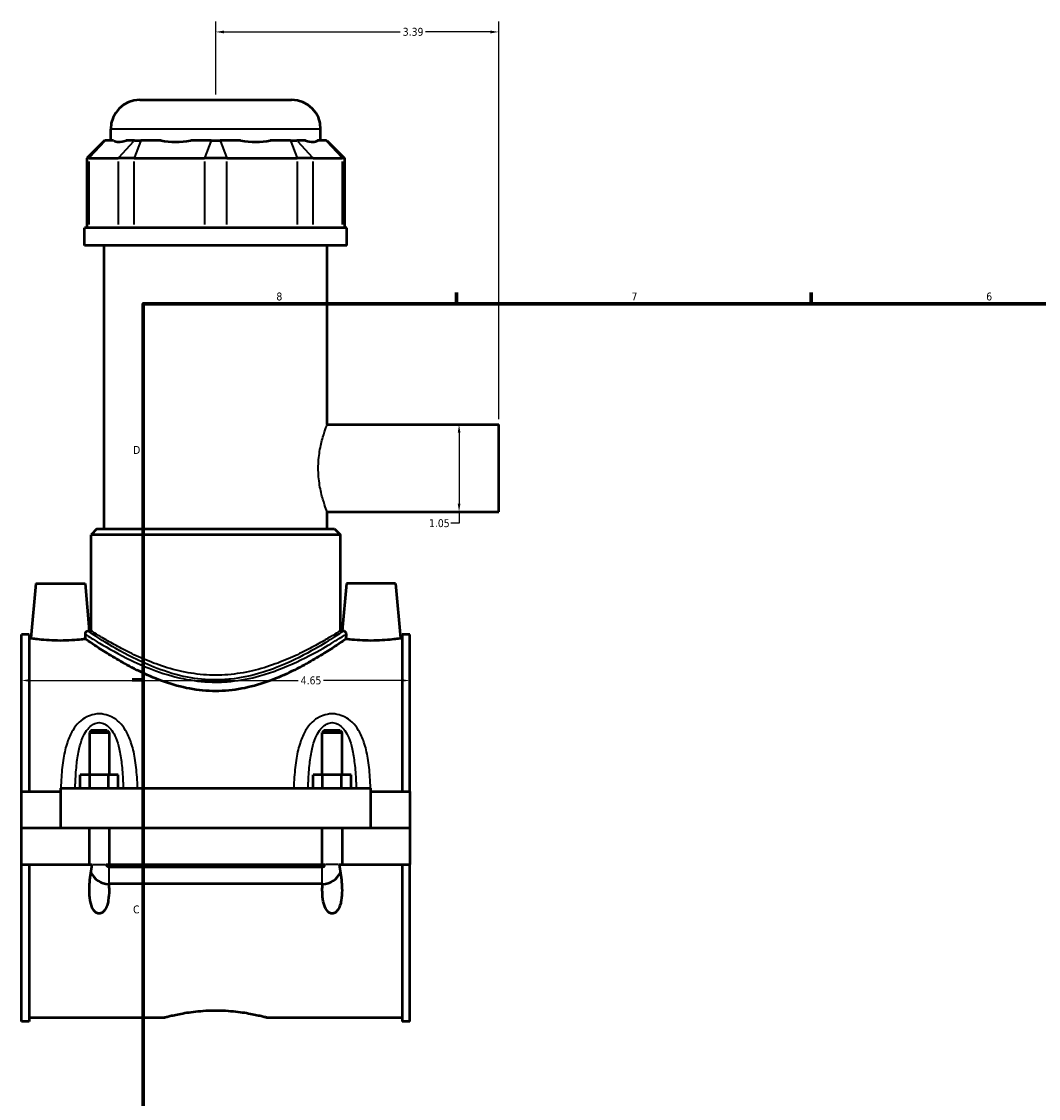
# Model space of a CAD drawing. Header units: inches. Extents: x -1 to 47.8, y -1.4 to 47.3.
# Tile 3 of 8: x -1 to 11.2, y 11.5 to 24.4. Entities that reach past the tile are written whole.
import ezdxf

# ---------------------------------------------------------------- set-up
doc = ezdxf.new("R2010")
doc.units = ezdxf.units.IN
doc.header["$MEASUREMENT"] = 0
for name, color, linetype, lineweight in [('Border (ANSI)', 7, 'Continuous', 70), ('Dimension (ANSI)', 7, 'Continuous', 25), ('Visible (ANSI)', 7, 'Continuous', 50), ('Visible Narrow (ANSI)', 7, 'Continuous', 35)]:
    doc.layers.add(name, color=color, linetype=linetype, lineweight=lineweight)
doc.styles.add('Note Text (ANSI)', font='tahoma.ttf')
doc.dimstyles.new('Default (ANSI)', dxfattribs={"dimtxt": 0.094488, "dimasz": 0.098425, "dimexe": 0.125, "dimexo": 0.0625, "dimgap": 0.031496, "dimtad": 0, "dimtih": 1, "dimtoh": 1, "dimrnd": 1e-08, "dimzin": 4, "dimdsep": 46, "dimtxsty": 'Note Text (ANSI)', "dimcen": 0.09, "dimdle": 0.393701, "dimclrd": 256, "dimclre": 256, "dimclrt": 5, "dimadec": 0, "dimazin": 1, "dimtfac": 1, "dimtofl": 0, "dimtmove": 0, "dimatfit": 3, "dimfxl": 1, "dimtolj": 1, "dimtzin": 4, "dimlwd": -1, "dimlwe": -1, "dimarcsym": 0})

# ---------------------------------------------------------------- blocks, each defined once
blk = doc.blocks.new('Borders Default Border')
at = {"layer": 'Border (ANSI)'}
for p, q in [((4.25, 21), (4.25, 21.134)), ((8.5, 21), (8.5, 21.134)), ((0.5, 16.5), (0.366, 16.5))]:
    blk.add_line(p, q, dxfattribs=at)
at = {"layer": 'Border (ANSI)', "flags": 128}
blk.add_lwpolyline([(0.5, 1), (0.5, 21), (33.5, 21), (33.5, 1), (0.5, 1)], dxfattribs=at)
at = {"layer": 'Border (ANSI)', "color": 5, "true_color": 0x0000ff, "char_height": 0.0945, "attachment_point": 7, "style": 'Note Text (ANSI)'}
for s, insert in [('8', (2.094, 21.038)), ('7', (6.346, 21.04)), ('6', (10.595, 21.038)), ('D', (0.378, 19.203)), ('C', (0.378, 13.701))]:
    blk.add_mtext(s, dxfattribs=dict(at, insert=insert))
blk = doc.blocks.new('*D6')
at = {"layer": 'Defpoints', "color": 0, "transparency": 16777216}
for p in [(4.757, 24.254), (1.367, 23.441), (4.757, 19.555)]:
    blk.add_point(p, dxfattribs=at)
at = {"layer": 'Dimension (ANSI)', "transparency": 16777216}
for p, q in [((1.367, 23.504), (1.367, 24.379)), ((4.757, 19.617), (4.757, 24.379)), ((1.465, 24.254), (3.575, 24.254)), ((4.658, 24.254), (3.879, 24.254))]:
    blk.add_line(p, q, dxfattribs=at)
for points in [[(1.465, 24.27), (1.465, 24.237), (1.367, 24.254)], [(4.658, 24.27), (4.658, 24.237), (4.757, 24.254)]]:
    blk.add_solid(points, dxfattribs=at)
at = {"layer": 'Dimension (ANSI)', "color": 5, "transparency": 16777216, "insert": (3.607, 24.303), "char_height": 0.0945, "attachment_point": 1, "style": 'Note Text (ANSI)'}
blk.add_mtext('\\A1;3.39', dxfattribs=at)
blk = doc.blocks.new('*D7')
at = {"layer": 'Defpoints', "color": 0, "transparency": 16777216}
for p in [(3.692, 16.49), (-0.958, 16.101), (3.692, 16.101)]:
    blk.add_point(p, dxfattribs=at)
at = {"layer": 'Dimension (ANSI)', "transparency": 16777216}
for p, q in [((-0.86, 16.49), (2.354, 16.49)), ((3.593, 16.49), (2.66, 16.49))]:
    blk.add_line(p, q, dxfattribs=at)
for points in [[(-0.86, 16.507), (-0.86, 16.474), (-0.958, 16.49)], [(3.593, 16.507), (3.593, 16.474), (3.692, 16.49)]]:
    blk.add_solid(points, dxfattribs=at)
at = {"layer": 'Dimension (ANSI)', "color": 5, "transparency": 16777216, "insert": (2.385, 16.539), "char_height": 0.0945, "attachment_point": 1, "style": 'Note Text (ANSI)'}
blk.add_mtext('\\A1;4.65', dxfattribs=at)
blk = doc.blocks.new('*D9')
at = {"layer": 'Defpoints', "color": 0, "transparency": 16777216}
for p in [(4.037, 19.555), (4.037, 18.508), (4.282, 18.508)]:
    blk.add_point(p, dxfattribs=at)
at = {"layer": 'Dimension (ANSI)', "transparency": 16777216}
for p, q in [((4.282, 19.457), (4.282, 18.606)), ((4.282, 18.508), (4.282, 18.372)), ((4.282, 18.372), (4.184, 18.372))]:
    blk.add_line(p, q, dxfattribs=at)
for points in [[(4.266, 19.457), (4.298, 19.457), (4.282, 19.555)], [(4.266, 18.606), (4.298, 18.606), (4.282, 18.508)]]:
    blk.add_solid(points, dxfattribs=at)
at = {"layer": 'Dimension (ANSI)', "color": 5, "transparency": 16777216, "insert": (3.921, 18.421), "char_height": 0.0945, "attachment_point": 1, "style": 'Note Text (ANSI)'}
blk.add_mtext('\\A1;1.05', dxfattribs=at)

msp = doc.modelspace()

# ---------------------------------------------------------------- linework, layer by layer
at = {"layer": 'Visible (ANSI)'}
for p, q in [((0.459, 23.441), (2.275, 23.441)), ((0.11, 22.953), (0.11, 23.092)), ((2.624, 22.953), (2.624, 23.092)), ((0.034, 22.953), (-0.176, 22.744)), ((0.034, 22.953), (0.044, 22.953)), ((0.145, 22.953), (0.044, 22.953)), ((0.394, 22.953), (0.293, 22.953)), ((0.394, 22.953), (0.469, 22.953)), ((0.713, 22.953), (0.469, 22.953)), ((1.313, 22.953), (1.069, 22.953)), ((1.313, 22.953), (1.42, 22.953)), ((1.664, 22.953), (1.42, 22.953)), ((2.264, 22.953), (2.02, 22.953)), ((2.264, 22.953), (2.34, 22.953)), ((2.441, 22.953), (2.34, 22.953)), ((2.689, 22.953), (2.588, 22.953)), ((2.689, 22.953), (2.7, 22.953)), ((2.7, 22.953), (2.91, 22.744)), ((-0.149, 22.744), (-0.176, 22.744)), ((-0.176, 22.744), (-0.176, 21.908)), ((-0.149, 22.744), (0.2, 22.744)), ((0.389, 22.744), (0.2, 22.744)), ((0.389, 22.744), (1.233, 22.744)), ((1.5, 22.744), (1.233, 22.744)), ((1.5, 22.744), (2.344, 22.744)), ((2.533, 22.744), (2.344, 22.744)), ((2.533, 22.744), (2.883, 22.744)), ((2.91, 22.744), (2.883, 22.744)), ((2.91, 22.744), (2.91, 21.908)), ((2.938, 21.908), (-0.205, 21.908)), ((-0.205, 21.699), (-0.205, 21.908)), ((2.938, 21.699), (2.938, 21.908)), ((2.938, 21.699), (-0.205, 21.699)), ((0.031, 18.304), (0.031, 21.699)), ((2.703, 19.555), (2.703, 21.699)), ((2.703, 19.555), (4.757, 19.555)), ((4.757, 18.508), (4.757, 19.555)), ((2.703, 18.304), (2.703, 18.508)), ((2.703, 18.508), (4.757, 18.508)), ((-0.056, 18.304), (-0.126, 18.234)), ((2.86, 18.234), (-0.126, 18.234)), ((-0.126, 17.086), (-0.126, 18.234)), ((-0.056, 18.304), (2.79, 18.304)), ((2.79, 18.304), (2.86, 18.234)), ((2.86, 17.086), (2.86, 18.234)), ((-0.788, 17.652), (-0.846, 16.995)), ((-0.788, 17.652), (-0.198, 17.652)), ((-0.198, 17.652), (-0.148, 17.086)), ((2.932, 17.652), (2.882, 17.086)), ((3.522, 17.652), (2.932, 17.652)), ((3.522, 17.652), (3.58, 16.995)), ((-0.958, 15.162), (-0.958, 17.041)), ((-0.865, 17.041), (-0.958, 17.041)), ((-0.865, 17.041), (-0.865, 15.162)), ((-0.126, 17.086), (-0.148, 17.086)), ((2.882, 17.086), (2.86, 17.086)), ((3.599, 17.041), (3.599, 15.162)), ((3.692, 17.041), (3.599, 17.041)), ((3.692, 15.162), (3.692, 17.041)), ((-0.865, 16.995), (-0.846, 16.995)), ((3.58, 16.995), (3.599, 16.995)), ((-0.123, 15.891), (-0.146, 15.868)), ((-0.146, 15.868), (0.09, 15.868)), ((-0.146, 15.868), (-0.146, 15.359)), ((0.066, 15.891), (-0.123, 15.891)), ((0.066, 15.891), (0.09, 15.868)), ((0.09, 15.868), (0.09, 15.359)), ((2.667, 15.891), (2.644, 15.868)), ((2.644, 15.868), (2.88, 15.868)), ((2.644, 15.359), (2.644, 15.868)), ((2.856, 15.891), (2.667, 15.891)), ((2.856, 15.891), (2.88, 15.868)), ((2.88, 15.359), (2.88, 15.868)), ((-0.255, 15.201), (-0.255, 15.359)), ((-0.142, 15.359), (-0.255, 15.359)), ((-0.142, 15.201), (-0.142, 15.359)), ((0.085, 15.359), (-0.142, 15.359)), ((0.085, 15.201), (0.085, 15.359)), ((0.199, 15.359), (0.085, 15.359)), ((0.199, 15.201), (0.199, 15.359)), ((2.535, 15.201), (2.535, 15.359)), ((2.648, 15.359), (2.535, 15.359)), ((2.648, 15.201), (2.648, 15.359)), ((2.875, 15.359), (2.648, 15.359)), ((2.875, 15.201), (2.875, 15.359)), ((2.989, 15.359), (2.875, 15.359)), ((2.989, 15.201), (2.989, 15.359)), ((-0.958, 15.162), (-0.493, 15.162)), ((-0.958, 14.727), (-0.958, 15.162)), ((-0.493, 15.201), (-0.493, 14.727)), ((-0.493, 15.201), (3.227, 15.201)), ((3.227, 14.727), (3.227, 15.201)), ((3.227, 15.162), (3.692, 15.162)), ((3.692, 15.162), (3.692, 14.727)), ((-0.958, 14.727), (-0.493, 14.727)), ((-0.958, 14.289), (-0.958, 14.723)), ((-0.146, 14.723), (-0.958, 14.723)), ((-0.493, 14.727), (3.227, 14.727)), ((-0.146, 14.727), (-0.146, 14.723)), ((-0.146, 14.289), (-0.146, 14.723)), ((0.09, 14.727), (0.09, 14.723)), ((0.09, 14.723), (0.09, 14.289)), ((2.644, 14.723), (0.09, 14.723)), ((2.644, 14.723), (2.644, 14.727)), ((2.644, 14.289), (2.644, 14.723)), ((2.88, 14.723), (2.88, 14.727)), ((2.88, 14.723), (2.88, 14.289)), ((3.692, 14.723), (2.88, 14.723)), ((3.227, 14.727), (3.692, 14.727)), ((3.692, 14.723), (3.692, 14.289)), ((-0.958, 12.41), (-0.958, 14.289)), ((-0.958, 14.289), (-0.146, 14.289)), ((-0.865, 14.289), (-0.865, 12.41)), ((-0.146, 14.289), (-0.111, 14.289)), ((0.055, 14.289), (0.09, 14.289)), ((0.09, 14.289), (2.644, 14.289)), ((0.09, 14.26), (2.644, 14.26)), ((2.644, 14.289), (2.679, 14.289)), ((2.845, 14.289), (2.88, 14.289)), ((2.88, 14.289), (3.692, 14.289)), ((3.599, 14.289), (3.599, 12.41)), ((3.692, 12.41), (3.692, 14.289)), ((2.644, 14.055), (0.09, 14.055)), ((-0.865, 12.41), (-0.958, 12.41)), ((-0.865, 12.455), (0.75, 12.455)), ((1.984, 12.455), (3.599, 12.455)), ((3.692, 12.41), (3.599, 12.41))]:
    msp.add_line(p, q, dxfattribs=at)
for centre, radius, start, end in [((0.459, 23.092), 0.349, 90, 180), ((2.275, 23.092), 0.349, 0, 90), ((0.09, 14.289), 0.236, 202.9251, 269.396), ((2.644, 14.289), 0.236, 270.604, 337.0749)]:
    msp.add_arc(centre, radius, start, end, dxfattribs=at)
for major_axis, ratio, start_param, end_param in [((1.233, 1.233), 0.198912, 3.184055, 3.491829), ((-1.045, -1.045), 0.668179, 0.435162, 0.742936), ((1.045, -1.045), 0.668179, 5.54025, 5.848024), ((1.233, -1.233), 0.198912, 5.932949, 6.240723)]:
    msp.add_ellipse((1.367, 24.196), major_axis=major_axis, ratio=ratio, start_param=start_param, end_param=end_param, dxfattribs=at)
for points, knots in [([(-0.194, 17.044), (-0.194, 17.047), (-0.194, 17.05), (-0.193, 17.057), (-0.192, 17.06), (-0.189, 17.067), (-0.186, 17.071), (-0.179, 17.079), (-0.172, 17.083), (-0.166, 17.083)], [0, 0, 0, 0, 0.0233013, 0.0233013, 0.0549925, 0.0549925, 0.099871, 0.099871, 0.1769512, 0.1769512, 0.1769512, 0.1769512]), ([(-0.193, 16.987), (-0.194, 17.001), (-0.194, 17.015), (-0.194, 17.034), (-0.194, 17.039), (-0.194, 17.044)], [0.9973843, 0.9973843, 0.9973843, 0.9973843, 1.0923356, 1.0923356, 1.1304408, 1.1304408, 1.1304408, 1.1304408]), ([(2.9, 17.083), (2.9, 17.083), (2.9, 17.083), (2.906, 17.082), (2.911, 17.08), (2.919, 17.073), (2.922, 17.068), (2.925, 17.061), (2.926, 17.058), (2.927, 17.053), (2.928, 17.051), (2.928, 17.048), (2.928, 17.046), (2.928, 17.044)], [0, 0, 0, 0, 0.0078564, 0.0078564, 0.1281211, 0.1281211, 0.2351476, 0.2351476, 0.2946876, 0.2946876, 0.3211587, 0.3211587, 0.346083, 0.346083, 0.346083, 0.346083]), ([(2.928, 17.044), (2.928, 17.039), (2.928, 17.034), (2.928, 17.015), (2.927, 17.001), (2.927, 16.987)], [1.0542304, 1.0542304, 1.0542304, 1.0542304, 1.0923356, 1.0923356, 1.1872869, 1.1872869, 1.1872869, 1.1872869]), ([(-0.193, 16.987), (-0.208, 16.985), (-0.225, 16.983), (-0.274, 16.978), (-0.314, 16.974), (-0.401, 16.969), (-0.449, 16.967), (-0.538, 16.967), (-0.585, 16.969), (-0.672, 16.974), (-0.712, 16.978), (-0.774, 16.985), (-0.801, 16.988), (-0.837, 16.994), (-0.846, 16.995), (-0.846, 16.995)], [1.835834, 1.835834, 1.835834, 1.835834, 2.035297, 2.035297, 2.374881, 2.374881, 2.714465, 2.714465, 3.054049, 3.054049, 3.393633, 3.393633, 3.732665, 3.732665, 4.071698, 4.071698, 4.071698, 4.071698]), ([(2.927, 16.987), (2.922, 16.984), (2.916, 16.979), (2.886, 16.96), (2.855, 16.938), (2.774, 16.884), (2.723, 16.852), (2.609, 16.781), (2.545, 16.742), (2.41, 16.666), (2.333, 16.625), (2.165, 16.546), (2.074, 16.507), (1.883, 16.44), (1.782, 16.412), (1.576, 16.373), (1.471, 16.363), (1.263, 16.363), (1.158, 16.373), (0.952, 16.412), (0.851, 16.44), (0.66, 16.507), (0.569, 16.546), (0.401, 16.625), (0.324, 16.666), (0.188, 16.742), (0.124, 16.781), (0.01, 16.852), (-0.04, 16.884), (-0.121, 16.938), (-0.153, 16.96), (-0.182, 16.979), (-0.188, 16.984), (-0.193, 16.987)], [6.763123, 6.763123, 6.763123, 6.763123, 7.072844, 7.072844, 7.853985, 7.853985, 8.635126, 8.635126, 9.416266, 9.416266, 10.208052, 10.208052, 10.999837, 10.999837, 11.791622, 11.791622, 12.583407, 12.583407, 13.375192, 13.375192, 14.166977, 14.166977, 14.958762, 14.958762, 15.750547, 15.750547, 16.531688, 16.531688, 17.312829, 17.312829, 18.09397, 18.09397, 18.403691, 18.403691, 18.403691, 18.403691]), ([(3.58, 16.995), (3.58, 16.995), (3.571, 16.994), (3.535, 16.988), (3.508, 16.985), (3.446, 16.978), (3.406, 16.974), (3.319, 16.969), (3.271, 16.967), (3.227, 16.967), (3.182, 16.967), (3.135, 16.969), (3.048, 16.974), (3.008, 16.978), (2.959, 16.983), (2.942, 16.985), (2.927, 16.987)], [4.071698, 4.071698, 4.071698, 4.071698, 4.41073, 4.41073, 4.749762, 4.749762, 5.089346, 5.089346, 5.42893, 5.42893, 5.42893, 5.768514, 5.768514, 6.108098, 6.108098, 6.307561, 6.307561, 6.307561, 6.307561]), ([(0.087, 14.055), (0.089, 14.029), (0.09, 14.004), (0.09, 13.94), (0.088, 13.897), (0.077, 13.836), (0.072, 13.816), (0.059, 13.779), (0.051, 13.761), (0.032, 13.734), (0.023, 13.723), (0.005, 13.71), (-0.001, 13.707), (-0.014, 13.702), (-0.021, 13.701), (-0.035, 13.701), (-0.042, 13.702), (-0.056, 13.707), (-0.062, 13.71), (-0.079, 13.723), (-0.089, 13.734), (-0.107, 13.761), (-0.115, 13.779), (-0.128, 13.816), (-0.133, 13.836), (-0.144, 13.897), (-0.146, 13.94), (-0.146, 14.043), (-0.14, 14.114), (-0.124, 14.22), (-0.118, 14.255), (-0.111, 14.289)], [1.215949, 1.215949, 1.215949, 1.215949, 1.413207, 1.413207, 1.730061, 1.730061, 1.888488, 1.888488, 2.046915, 2.046915, 2.156349, 2.156349, 2.211065, 2.211065, 2.265782, 2.265782, 2.320499, 2.320499, 2.375216, 2.375216, 2.48465, 2.48465, 2.643077, 2.643077, 2.801504, 2.801504, 3.118358, 3.118358, 3.634555, 3.634555, 3.885607, 3.885607, 3.885607, 3.885607]), ([(0.055, 14.289), (0.056, 14.284), (0.058, 14.28), (0.063, 14.272), (0.066, 14.268), (0.073, 14.264), (0.076, 14.262), (0.083, 14.26), (0.086, 14.26), (0.09, 14.26)], [0.0000698, 0.0000698, 0.0000698, 0.0000698, 0.0369029, 0.0369029, 0.0726601, 0.0726601, 0.1000626, 0.1000626, 0.1267854, 0.1267854, 0.1267854, 0.1267854]), ([(2.845, 14.289), (2.852, 14.255), (2.858, 14.22), (2.874, 14.114), (2.88, 14.043), (2.88, 13.94), (2.878, 13.897), (2.867, 13.836), (2.862, 13.816), (2.849, 13.779), (2.841, 13.761), (2.822, 13.734), (2.813, 13.723), (2.795, 13.71), (2.789, 13.707), (2.776, 13.702), (2.769, 13.701), (2.755, 13.701), (2.748, 13.702), (2.734, 13.707), (2.728, 13.711), (2.703, 13.728), (2.688, 13.752), (2.664, 13.802), (2.656, 13.837), (2.645, 13.909), (2.644, 13.945), (2.644, 14.003), (2.645, 14.029), (2.646, 14.055)], [0.645958, 0.645958, 0.645958, 0.645958, 0.89701, 0.89701, 1.413207, 1.413207, 1.730061, 1.730061, 1.888488, 1.888488, 2.046915, 2.046915, 2.156349, 2.156349, 2.211065, 2.211065, 2.265782, 2.265782, 2.318017, 2.318017, 2.370251, 2.370251, 2.559775, 2.559775, 2.832356, 2.832356, 3.104938, 3.104938, 3.300366, 3.300366, 3.300366, 3.300366]), ([(2.644, 14.26), (2.648, 14.26), (2.653, 14.26), (2.661, 14.264), (2.665, 14.266), (2.671, 14.272), (2.673, 14.275), (2.676, 14.281), (2.678, 14.285), (2.679, 14.289)], [0, 0, 0, 0, 0.0338755, 0.0338755, 0.069072, 0.069072, 0.0968973, 0.0968973, 0.1265215, 0.1265215, 0.1265215, 0.1265215]), ([(0.75, 12.455), (0.75, 12.455), (0.753, 12.456), (0.769, 12.461), (0.781, 12.464), (0.813, 12.472), (0.832, 12.477), (0.877, 12.487), (0.903, 12.492), (0.958, 12.503), (0.988, 12.509), (1.056, 12.519), (1.092, 12.524), (1.168, 12.532), (1.208, 12.536), (1.288, 12.54), (1.328, 12.541), (1.406, 12.541), (1.446, 12.54), (1.526, 12.536), (1.566, 12.532), (1.642, 12.524), (1.678, 12.519), (1.745, 12.509), (1.776, 12.503), (1.831, 12.492), (1.856, 12.487), (1.902, 12.477), (1.921, 12.472), (1.953, 12.464), (1.965, 12.461), (1.98, 12.456), (1.984, 12.455), (1.984, 12.455)], [2.375533, 2.375533, 2.375533, 2.375533, 2.672445, 2.672445, 2.969357, 2.969357, 3.26627, 3.26627, 3.563182, 3.563182, 3.860153, 3.860153, 4.157124, 4.157124, 4.454095, 4.454095, 4.751066, 4.751066, 5.048037, 5.048037, 5.345008, 5.345008, 5.641979, 5.641979, 5.93895, 5.93895, 6.235862, 6.235862, 6.532774, 6.532774, 6.829687, 6.829687, 7.126599, 7.126599, 7.126599, 7.126599])]:
    msp.add_open_spline(points, degree=3, knots=knots, dxfattribs=at)
for points in [[(-0.148, 17.086), (-0.148, 17.086), (-0.154, 17.085), (-0.166, 17.083)], [(2.9, 17.083), (2.888, 17.085), (2.882, 17.086), (2.882, 17.086)], [(0.09, 14.055), (0.089, 14.055), (0.088, 14.055), (0.087, 14.055)], [(2.646, 14.055), (2.645, 14.055), (2.645, 14.055), (2.644, 14.055)]]:
    msp.add_open_spline(points, degree=3, dxfattribs=at)
at = {"layer": 'Visible Narrow (ANSI)'}
for p, q in [((2.609, 23.092), (0.125, 23.092)), ((0.035, 22.943), (-0.14, 22.754)), ((0.21, 22.754), (0.384, 22.943)), ((0.465, 22.943), (0.393, 22.754)), ((1.309, 22.943), (1.237, 22.754)), ((1.424, 22.943), (1.496, 22.754)), ((2.268, 22.943), (2.34, 22.754)), ((2.349, 22.943), (2.524, 22.754)), ((2.699, 22.943), (2.873, 22.754)), ((-0.149, 21.95), (-0.149, 22.702)), ((0.2, 22.702), (0.2, 21.95)), ((0.389, 21.95), (0.389, 22.702)), ((1.233, 22.702), (1.233, 21.95)), ((1.5, 21.95), (1.5, 22.702)), ((2.344, 22.702), (2.344, 21.95)), ((2.533, 21.95), (2.533, 22.702)), ((2.883, 22.702), (2.883, 21.95)), ((-0.105, 14.289), (0.048, 14.289)), ((0.09, 14.059), (0.09, 14.25)), ((2.644, 14.059), (2.644, 14.25)), ((2.838, 14.289), (2.685, 14.289))]:
    msp.add_line(p, q, dxfattribs=at)
for points, knots in [([(2.703, 18.508), (2.703, 18.508), (2.701, 18.511), (2.696, 18.524), (2.692, 18.535), (2.677, 18.575), (2.664, 18.615), (2.637, 18.707), (2.622, 18.766), (2.607, 18.862), (2.603, 18.896), (2.597, 18.964), (2.596, 18.998), (2.596, 19.065), (2.597, 19.099), (2.603, 19.167), (2.607, 19.201), (2.622, 19.297), (2.637, 19.355), (2.664, 19.448), (2.677, 19.488), (2.692, 19.528), (2.696, 19.538), (2.701, 19.552), (2.703, 19.555), (2.703, 19.555)], [2.027792, 2.027792, 2.027792, 2.027792, 2.281148, 2.281148, 2.534505, 2.534505, 3.041218, 3.041218, 3.548401, 3.548401, 3.801992, 3.801992, 4.055584, 4.055584, 4.309175, 4.309175, 4.562767, 4.562767, 5.06995, 5.06995, 5.576663, 5.576663, 5.830019, 5.830019, 6.083375, 6.083375, 6.083375, 6.083375]), ([(-0.194, 17.044), (-0.192, 17.043), (-0.188, 17.04), (-0.157, 17.02), (-0.101, 16.984), (0.074, 16.88), (0.203, 16.805), (0.447, 16.688), (0.544, 16.645), (0.766, 16.564), (0.891, 16.528), (1.135, 16.483), (1.251, 16.471), (1.367, 16.471), (1.428, 16.471), (1.489, 16.474), (1.668, 16.492), (1.784, 16.515), (1.965, 16.565), (2.034, 16.588), (2.266, 16.674), (2.414, 16.747), (2.643, 16.87), (2.732, 16.922), (2.865, 17.004), (2.909, 17.032), (2.928, 17.044)], [-31.269648, -31.269648, -31.269648, -31.269648, -31.087263, -31.087263, -29.791632, -29.791632, -28.190525, -28.190525, -27.263309, -27.263309, -26.239027, -26.239027, -25.373097, -25.373097, -25.373097, -24.918804, -24.918804, -24.023515, -24.023515, -23.435366, -23.435366, -21.958058, -21.958058, -20.705916, -20.705916, -19.4765, -19.4765, -19.4765, -19.4765]), ([(2.9, 17.083), (2.898, 17.082), (2.896, 17.081), (2.876, 17.068), (2.832, 17.038), (2.701, 16.955), (2.615, 16.902), (2.39, 16.777), (2.246, 16.704), (2.019, 16.616), (1.952, 16.593), (1.774, 16.542), (1.661, 16.519), (1.486, 16.501), (1.426, 16.497), (1.367, 16.497), (1.253, 16.497), (1.14, 16.509), (0.902, 16.555), (0.779, 16.592), (0.563, 16.674), (0.467, 16.717), (0.229, 16.836), (0.103, 16.912), (-0.068, 17.018), (-0.123, 17.055), (-0.157, 17.078), (-0.163, 17.081), (-0.166, 17.083)], [19.30395, 19.30395, 19.30395, 19.30395, 19.463524, 19.463524, 20.705916, 20.705916, 21.958058, 21.958058, 23.435366, 23.435366, 24.023515, 24.023515, 24.918804, 24.918804, 25.373097, 25.373097, 25.373097, 26.239027, 26.239027, 27.263309, 27.263309, 28.190525, 28.190525, 29.791632, 29.791632, 31.087263, 31.087263, 31.442198, 31.442198, 31.442198, 31.442198]), ([(2.86, 17.086), (2.86, 17.086), (2.85, 17.08), (2.811, 17.055), (2.781, 17.037), (2.704, 16.991), (2.657, 16.963), (2.548, 16.902), (2.487, 16.869), (2.357, 16.804), (2.284, 16.77), (2.124, 16.703), (2.037, 16.671), (1.855, 16.616), (1.759, 16.593), (1.564, 16.562), (1.464, 16.554), (1.269, 16.554), (1.17, 16.562), (0.975, 16.593), (0.879, 16.616), (0.696, 16.671), (0.61, 16.703), (0.45, 16.77), (0.376, 16.804), (0.247, 16.869), (0.186, 16.902), (0.077, 16.963), (0.029, 16.991), (-0.048, 17.037), (-0.077, 17.055), (-0.117, 17.08), (-0.126, 17.086), (-0.126, 17.086)], [5.920206, 5.920206, 5.920206, 5.920206, 6.657116, 6.657116, 7.394026, 7.394026, 8.130937, 8.130937, 8.867847, 8.867847, 9.610988, 9.610988, 10.35413, 10.35413, 11.097271, 11.097271, 11.840413, 11.840413, 12.583555, 12.583555, 13.326696, 13.326696, 14.069838, 14.069838, 14.812979, 14.812979, 15.549889, 15.549889, 16.286799, 16.286799, 17.023709, 17.023709, 17.760619, 17.760619, 17.760619, 17.760619]), ([(0.432, 15.201), (0.43, 15.246), (0.428, 15.29), (0.419, 15.411), (0.411, 15.487), (0.388, 15.627), (0.373, 15.691), (0.336, 15.802), (0.315, 15.849), (0.267, 15.928), (0.242, 15.961), (0.186, 16.015), (0.155, 16.038), (0.093, 16.069), (0.063, 16.079), (0.012, 16.089), (-0.008, 16.091), (-0.028, 16.091), (-0.048, 16.091), (-0.068, 16.089), (-0.119, 16.079), (-0.15, 16.069), (-0.211, 16.038), (-0.242, 16.015), (-0.298, 15.961), (-0.324, 15.928), (-0.372, 15.849), (-0.392, 15.802), (-0.43, 15.691), (-0.444, 15.627), (-0.468, 15.487), (-0.476, 15.411), (-0.484, 15.29), (-0.487, 15.246), (-0.488, 15.201)], [-6.12408, -6.12408, -6.12408, -6.12408, -5.803521, -5.803521, -5.237131, -5.237131, -4.73067, -4.73067, -4.320119, -4.320119, -3.986618, -3.986618, -3.689291, -3.689291, -3.444288, -3.444288, -3.291162, -3.291162, -3.291162, -3.138035, -3.138035, -2.893033, -2.893033, -2.595706, -2.595706, -2.262205, -2.262205, -1.851654, -1.851654, -1.345193, -1.345193, -0.778803, -0.778803, -0.458244, -0.458244, -0.458244, -0.458244]), ([(3.222, 15.201), (3.22, 15.246), (3.218, 15.29), (3.209, 15.411), (3.201, 15.487), (3.178, 15.627), (3.163, 15.691), (3.126, 15.802), (3.105, 15.849), (3.057, 15.928), (3.032, 15.961), (2.976, 16.015), (2.945, 16.038), (2.883, 16.069), (2.853, 16.079), (2.802, 16.089), (2.782, 16.091), (2.762, 16.091), (2.742, 16.091), (2.722, 16.089), (2.671, 16.079), (2.64, 16.069), (2.579, 16.038), (2.548, 16.015), (2.492, 15.961), (2.466, 15.928), (2.418, 15.849), (2.398, 15.802), (2.36, 15.691), (2.346, 15.627), (2.322, 15.487), (2.314, 15.411), (2.306, 15.29), (2.303, 15.246), (2.302, 15.201)], [-6.124079, -6.124079, -6.124079, -6.124079, -5.803522, -5.803522, -5.237132, -5.237132, -4.730669, -4.730669, -4.320119, -4.320119, -3.986618, -3.986618, -3.689291, -3.689291, -3.444288, -3.444288, -3.291162, -3.291162, -3.291162, -3.138035, -3.138035, -2.893033, -2.893033, -2.595706, -2.595706, -2.262205, -2.262205, -1.851654, -1.851654, -1.345192, -1.345192, -0.778802, -0.778802, -0.458244, -0.458244, -0.458244, -0.458244]), ([(-0.316, 15.201), (-0.315, 15.23), (-0.314, 15.258), (-0.309, 15.358), (-0.304, 15.429), (-0.29, 15.558), (-0.28, 15.617), (-0.257, 15.719), (-0.244, 15.763), (-0.214, 15.836), (-0.198, 15.866), (-0.162, 15.916), (-0.143, 15.937), (-0.105, 15.965), (-0.086, 15.975), (-0.053, 15.984), (-0.041, 15.986), (-0.028, 15.986), (-0.016, 15.986), (-0.003, 15.984), (0.029, 15.975), (0.048, 15.965), (0.087, 15.937), (0.106, 15.916), (0.142, 15.866), (0.158, 15.836), (0.188, 15.763), (0.201, 15.719), (0.224, 15.617), (0.233, 15.558), (0.248, 15.429), (0.253, 15.358), (0.258, 15.258), (0.259, 15.23), (0.26, 15.201)], [0.553667, 0.553667, 0.553667, 0.553667, 0.778803, 0.778803, 1.345193, 1.345193, 1.851654, 1.851654, 2.262205, 2.262205, 2.595706, 2.595706, 2.893033, 2.893033, 3.138035, 3.138035, 3.291162, 3.291162, 3.291162, 3.444288, 3.444288, 3.689291, 3.689291, 3.986618, 3.986618, 4.320119, 4.320119, 4.73067, 4.73067, 5.237131, 5.237131, 5.803521, 5.803521, 6.028657, 6.028657, 6.028657, 6.028657]), ([(2.474, 15.201), (2.475, 15.23), (2.476, 15.258), (2.481, 15.358), (2.486, 15.429), (2.5, 15.558), (2.51, 15.617), (2.533, 15.719), (2.546, 15.763), (2.576, 15.836), (2.592, 15.866), (2.628, 15.916), (2.647, 15.937), (2.685, 15.965), (2.704, 15.975), (2.737, 15.984), (2.749, 15.986), (2.762, 15.986), (2.774, 15.986), (2.787, 15.984), (2.819, 15.975), (2.838, 15.965), (2.877, 15.937), (2.896, 15.916), (2.932, 15.866), (2.948, 15.836), (2.978, 15.763), (2.991, 15.719), (3.014, 15.617), (3.023, 15.558), (3.038, 15.429), (3.043, 15.358), (3.048, 15.258), (3.049, 15.23), (3.05, 15.201)], [0.553667, 0.553667, 0.553667, 0.553667, 0.778802, 0.778802, 1.345192, 1.345192, 1.851654, 1.851654, 2.262205, 2.262205, 2.595706, 2.595706, 2.893033, 2.893033, 3.138035, 3.138035, 3.291162, 3.291162, 3.291162, 3.444288, 3.444288, 3.689291, 3.689291, 3.986618, 3.986618, 4.320119, 4.320119, 4.730669, 4.730669, 5.237132, 5.237132, 5.803522, 5.803522, 6.028657, 6.028657, 6.028657, 6.028657])]:
    msp.add_open_spline(points, degree=3, knots=knots, dxfattribs=at)

# ---------------------------------------------------------------- block references
msp.add_blockref('Borders Default Border', (0, 0))

# ---------------------------------------------------------------- dimensions: what is measured, and where the dimension line sits
at = {"layer": 'Dimension (ANSI)'}
for base, p1, p2, angle, override, picture, middle in [((4.757, 24.254), (1.367, 23.441), (4.757, 19.555), 180, {"dimgap": 0.031496, "dimtih": 0, "dimtoh": 0, "dimdec": 2, "dimtol": 0, "dimlim": 0, "dimtp": 0, "dimtm": 0, "dimtdec": 2, "dimatfit": 1}, '*D6', (3.727, 24.254)), ((4.282, 18.508), (4.037, 19.555), (4.037, 18.508), 270, {"dimgap": 0.031496, "dimdec": 2, "dimse1": 1, "dimse2": 1, "dimtol": 0, "dimlim": 0, "dimtp": 0, "dimtm": 0, "dimtdec": 2, "dimatfit": 2}, '*D9', (4.037, 18.372)), ((3.692, 16.49), (-0.958, 16.101), (3.692, 16.101), 180, {"dimgap": 0.031496, "dimtih": 0, "dimtoh": 0, "dimdec": 2, "dimse1": 1, "dimse2": 1, "dimtol": 0, "dimlim": 0, "dimtp": 0, "dimtm": 0, "dimtdec": 2, "dimatfit": 1}, '*D7', (2.507, 16.49))]:
    dim = msp.add_linear_dim(base=base, p1=p1, p2=p2, angle=angle, dimstyle='Default (ANSI)', override=override, dxfattribs=at)
    dim.commit()
    dim.dimension.update_dxf_attribs({"geometry": picture, "text_midpoint": middle, "dimtype": 160})

doc.saveas('drawing.dxf')
